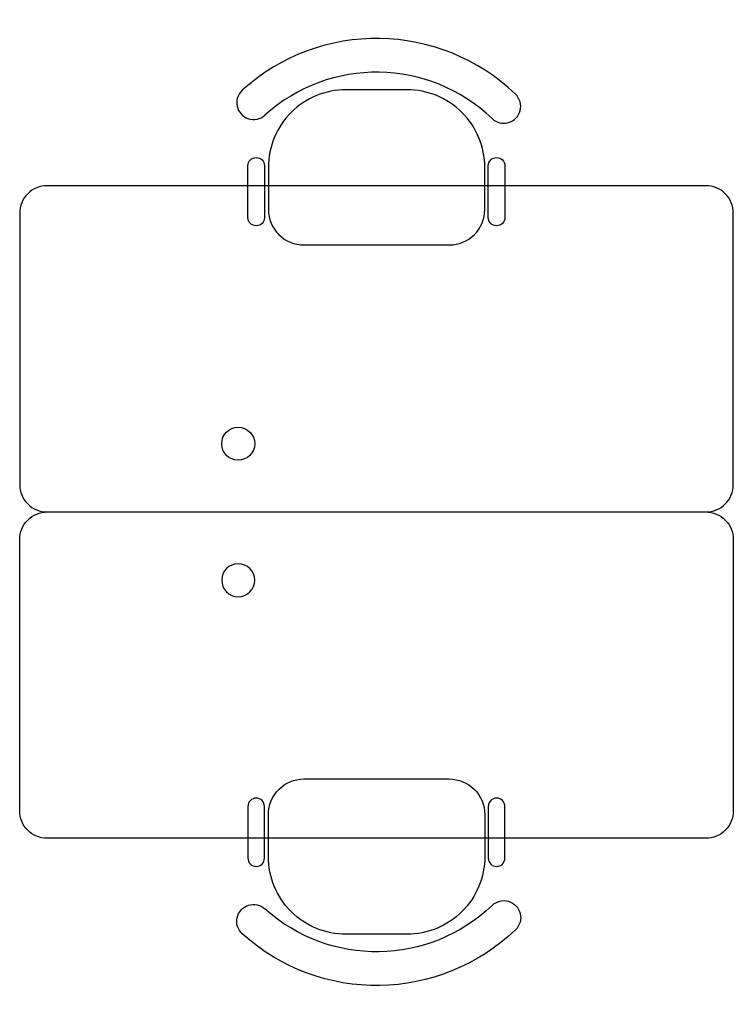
# Model space of a CAD drawing. Header units: millimetres. Extents: x 4782 to 6368, y -1211 to 976.
import ezdxf

# ---------------------------------------------------------------- set-up
doc = ezdxf.new("R2010")
doc.units = ezdxf.units.MM

# ---------------------------------------------------------------- blocks, each defined once
blk = doc.blocks.new('Table Set')
for points in [[(-161.3, 230.7), (161.6, 230.7, 0.414214), (240.5, 309.5), (240.5, 403, 0.414214), (67.7, 575.8), (-67.5, 575.8, 0.414214), (-240.2, 403), (-240.2, 309.5, 0.414214)], [(-267.2, 425), (-267.2, 425, -0.414214), (-248.8, 406.6), (-248.8, 291.7, -0.414214), (-267.2, 273.3), (-267.2, 273.3, -0.414214), (-285.6, 291.7), (-285.6, 406.6, -0.414214)], [(266.7, 425), (266.7, 425, -0.414214), (285.1, 406.6), (285.1, 291.7, -0.414214), (266.7, 273.3), (266.7, 273.3, -0.414214), (248.3, 291.7), (248.3, 406.6, -0.414214)], [(-731.4, -362.5), (731.4, -362.5, 0.414214), (792.6, -301.3), (792.6, 301.3, 0.414214), (731.4, 362.5), (-731.4, 362.5, 0.414214), (-792.6, 301.3), (-792.6, -301.3, 0.414214)]]:
    blk.add_lwpolyline(points, format="xyb", close=True)
blk.add_circle((-307.2, -210.9), 36.7)
for centre, radius, start, end in [((0.3, 244.1), 445.5, 46.1923, 132.0736), ((0.3, 244.1), 370.5, 46.1923, 132.0736), ((-273, 546.9), 37.5, 132.0736, 312.0736), ((282.8, 538.5), 37.5, 226.1923, 46.1923)]:
    blk.add_arc(centre, radius, start, end)

msp = doc.modelspace()

# ---------------------------------------------------------------- block references
msp.add_blockref('Table Set', (5575, 244.9))
at = {"xscale": -1, "rotation": 180}
msp.add_blockref('Table Set', (5575, -480.1), dxfattribs=at)

doc.saveas('drawing.dxf')
